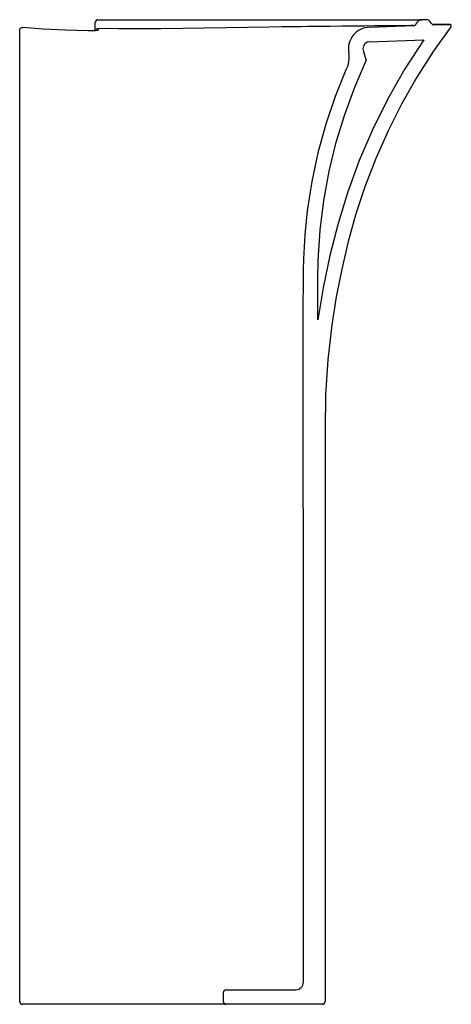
# Model space of a CAD drawing. Header units: millimetres. Extents: x 4246.307 to 4246.604, y 1931.729 to 1932.407.
import ezdxf

# ---------------------------------------------------------------- set-up
doc = ezdxf.new("R2010")
doc.units = ezdxf.units.MM
doc.layers.add('Sanindusa', color=3, linetype='Continuous')

msp = doc.modelspace()

# ---------------------------------------------------------------- linework, layer by layer
at = {"layer": 'Sanindusa'}
for p, q in [((4246.35926, 1932.40297), (4246.35926, 1932.40497)), ((4246.35926, 1932.39935), (4246.35926, 1932.40279)), ((4246.36126, 1932.40697), (4246.42552, 1932.40697)), ((4246.42552, 1932.40697), (4246.47931, 1932.40697)), ((4246.47931, 1932.40697), (4246.51691, 1932.40697)), ((4246.51691, 1932.40697), (4246.58381, 1932.40697)), ((4246.5478, 1932.40183), (4246.57819, 1932.40288)), ((4246.58662, 1932.40697), (4246.58381, 1932.40697)), ((4246.59219, 1932.40337), (4246.60305, 1932.40375)), ((4246.30726, 1932.39771), (4246.30726, 1932.39971)), ((4246.30726, 1932.38832), (4246.30726, 1932.39771)), ((4246.30726, 1931.73097), (4246.30726, 1932.38832)), ((4246.54814, 1932.39184), (4246.5851, 1932.39312)), ((4246.44926, 1931.73897), (4246.49726, 1931.73897)), ((4246.44726, 1931.73697), (4246.44726, 1931.73097)), ((4246.4148, 1931.72897), (4246.30926, 1931.72897)), ((4246.44926, 1931.72897), (4246.4148, 1931.72897)), ((4246.51526, 1931.72897), (4246.44926, 1931.72897))]:
    msp.add_line(p, q, dxfattribs=at)
at = {"layer": 'Sanindusa', "flags": 128}
for points in [[(4246.47863, 1932.40179), (4246.46391, 1932.40153), (4246.44915, 1932.4013), (4246.43429, 1932.40108), (4246.41942, 1932.4009), (4246.40436, 1932.40077), (4246.38933, 1932.40069), (4246.3753, 1932.4007), (4246.3613, 1932.4008)], [(4246.51417, 1932.4023), (4246.50981, 1932.40225), (4246.50533, 1932.40219), (4246.50077, 1932.40213), (4246.49612, 1932.40207), (4246.4875, 1932.40194), (4246.47863, 1932.40179)], [(4246.57819, 1932.40288), (4246.57775, 1932.40288), (4246.57644, 1932.40287), (4246.57428, 1932.40285), (4246.57128, 1932.40283), (4246.56746, 1932.4028), (4246.56282, 1932.40276), (4246.55744, 1932.40272), (4246.55135, 1932.40267), (4246.54456, 1932.40261), (4246.53711, 1932.40254), (4246.52909, 1932.40246), (4246.52057, 1932.40237), (4246.51417, 1932.4023)], [(4246.60388, 1932.40215), (4246.5917, 1932.38503), (4246.58042, 1932.36736), (4246.57006, 1932.34918), (4246.56064, 1932.33051), (4246.55218, 1932.31142), (4246.54469, 1932.29193), (4246.53853, 1932.27325), (4246.53323, 1932.25432), (4246.52869, 1932.23527), (4246.52491, 1932.21611), (4246.5219, 1932.19689), (4246.51919, 1932.17279), (4246.51765, 1932.14869), (4246.51726, 1932.12468), (4246.51726, 1932.10102), (4246.51726, 1932.0644), (4246.51726, 1932.0281), (4246.51726, 1931.95407), (4246.51726, 1931.8797), (4246.51726, 1931.80533), (4246.51726, 1931.73097)], [(4246.60305, 1932.40375), (4246.6027, 1932.40374), (4246.60133, 1932.40374), (4246.59894, 1932.40373), (4246.59555, 1932.40371), (4246.59118, 1932.40369), (4246.5911, 1932.40369)], [(4246.30726, 1932.39971), (4246.3073, 1932.40012), (4246.30743, 1932.40051), (4246.30764, 1932.40087), (4246.30792, 1932.40118), (4246.30825, 1932.40143), (4246.30864, 1932.4016), (4246.30904, 1932.40168), (4246.30946, 1932.40169)], [(4246.35429, 1932.39926), (4246.33873, 1932.39968), (4246.32322, 1932.4005), (4246.30946, 1932.40169)], [(4246.36129, 1932.39971), (4246.36082, 1932.39952), (4246.35942, 1932.39936), (4246.35737, 1932.39927), (4246.35512, 1932.39925), (4246.35429, 1932.39926)], [(4246.3613, 1932.4008), (4246.36091, 1932.40077), (4246.36053, 1932.40067), (4246.36017, 1932.40048), (4246.35986, 1932.40024), (4246.35961, 1932.39993), (4246.35942, 1932.39958), (4246.35935, 1932.39936)], [(4246.3613, 1932.4008), (4246.3613, 1932.4005), (4246.36129, 1932.4001), (4246.36129, 1932.39971)], [(4246.5851, 1932.39312), (4246.5722, 1932.37309), (4246.56046, 1932.35242), (4246.5499, 1932.33115), (4246.54083, 1932.31004), (4246.53291, 1932.28849), (4246.52617, 1932.26657), (4246.52052, 1932.24449), (4246.51589, 1932.2224), (4246.51226, 1932.2002)], [(4246.54332, 1932.38681), (4246.54368, 1932.38515), (4246.54564, 1932.37877)], [(4246.53306, 1932.37574), (4246.53153, 1932.37244), (4246.52411, 1932.35399), (4246.5177, 1932.33492), (4246.51234, 1932.31537), (4246.50807, 1932.29544), (4246.50495, 1932.27529), (4246.50334, 1932.25888), (4246.50248, 1932.24237), (4246.50232, 1932.23448)], [(4246.51226, 1932.2002), (4246.51226, 1932.21402), (4246.51226, 1932.22784), (4246.51248, 1932.24129), (4246.5138, 1932.26195), (4246.51634, 1932.28244), (4246.52006, 1932.30272), (4246.52495, 1932.32274), (4246.53078, 1932.34177), (4246.53768, 1932.36047), (4246.54564, 1932.37877)], [(4246.50232, 1932.23448), (4246.50214, 1932.2258), (4246.50208, 1932.20925), (4246.50218, 1931.93181), (4246.50222, 1931.81163), (4246.50225, 1931.74397)], [(4246.49725, 1931.73897), (4246.49823, 1931.73907), (4246.49917, 1931.73935), (4246.50003, 1931.73981), (4246.50079, 1931.74044), (4246.50141, 1931.74119), (4246.50187, 1931.74206), (4246.50216, 1931.743), (4246.50225, 1931.74397)]]:
    msp.add_lwpolyline(points, dxfattribs=at)
at = {"layer": 'Sanindusa'}
for centre, radius, start, end in [((4246.36126, 1932.40497), 0.002, 90, 180), ((4246.54832, 1932.38684), 0.015, 91.98537, 189.4354), ((4246.57812, 1932.40488), 0.002, 271.98537, 341.42227), ((4246.58381, 1932.40297), 0.004, 90, 161.42227), ((4246.58662, 1932.40297), 0.004, 23.54543, 90), ((4246.59212, 1932.40537), 0.002, 203.54543, 271.98537), ((4246.60308, 1932.40275), 0.001, 323.10665, 91.98537), ((4246.54832, 1932.38684), 0.005, 91.98537, 180.29321), ((4246.51379, 1932.3811), 0.02, 344.4522, 9.4354), ((4246.44926, 1931.73697), 0.002, 90, 180), ((4246.30926, 1931.73097), 0.002, 180, 270), ((4246.44926, 1931.73097), 0.002, 180, 270), ((4246.51526, 1931.73097), 0.002, 270, 0)]:
    msp.add_arc(centre, radius, start, end, dxfattribs=at)

doc.saveas('drawing.dxf')
